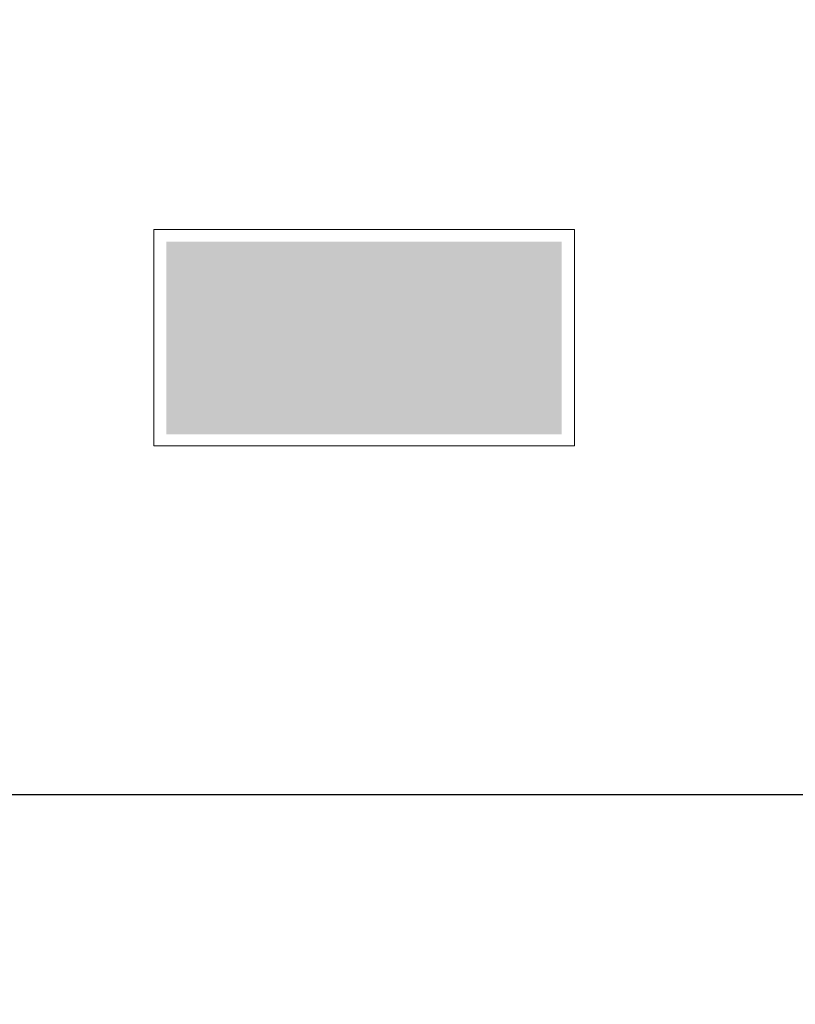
# Model space of a CAD drawing. Header units: millimetres. Extents: x -84210938 to 7466299, y -86687 to 22081.
# Tile 213 of 256: x 88306 to 89380, y -31674 to -30310. Entities that reach past the tile are written whole.
import ezdxf
from ezdxf import colors
from ezdxf.entities.mleader import LeaderData, LeaderLine
from ezdxf.math import Vec2, Vec3

# ---------------------------------------------------------------- set-up
doc = ezdxf.new("R2010")
doc.units = ezdxf.units.MM
doc.linetypes.add('DASHDOT', pattern=[25.4, 12.7, -6.35, 0, -6.35])
doc.layers.add('_ЭО_Выноски', color=7, linetype='Continuous')
doc.layers.add('dim_razv', color=7, linetype='DASHDOT', lineweight=9, true_color=0x285228)
doc.styles.add('fl_iso paper', font='isocpeur.ttf', dxfattribs={"width": 0.8, "oblique": 10})
doc.styles.add('In tre', font='isocpeur.ttf', dxfattribs={"width": 0.8, "oblique": 10})

# ---------------------------------------------------------------- blocks, each defined once
blk = doc.blocks.new('*T1138')
at = {"color": 0, "linetype": 'ByBlock', "lineweight": -2, "transparency": 16777216}
for p, q in [((0, 0), (13800, 0)), ((0, 0), (0, -13450)), ((1000, 0), (1000, -13450)), ((3500, 0), (3500, -13450)), ((10500, 0), (10500, -13450)), ((12000, 0), (12000, -13450)), ((13800, 0), (13800, -13450)), ((0, -1500), (13800, -1500)), ((0, -2720.8), (13800, -2720.8)), ((0, -4358.3), (13800, -4358.3)), ((0, -5995.8), (13800, -5995.8)), ((0, -7195.8), (13800, -7195.8)), ((0, -8416.7), (13800, -8416.7)), ((0, -9675), (13800, -9675)), ((0, -10933.3), (13800, -10933.3)), ((0, -12191.7), (13800, -12191.7)), ((0, -13450), (13800, -13450))]:
    blk.add_line(p, q, dxfattribs=at)
at = {"transparency": 16777216, "style": 'fl_iso paper'}
for s, insert, char_height, width, attachment_point in [('Кол-во, шт.', (11250, -750), 300, 1200, 5), ('{\\H0.9375x;\\C7;Обозначение\\H1.0667x; }', (2250, -750), 320, 2200, 5), ('Прим.', (12900, -750), 300, 1500, 5), ('{\\C7;Поз.}', (500, -750), 300, 700, 5), ('{\\C7;Наименование}', (7000, -750), 300, 6700, 5), ('Точечный встраиваемый светильник диаметром 120мм с рассеяным светом, 10W, 4000К. Степень защиты IP20', (3650, -2110.4), 250, 6700, 4), ('2', (11250, -2110.4), 250, 1200, 5), ('1', (500, -2110.4), 250, 700, 5), ('Светильник подвесной линейный ART-LINE35 S, 12W, LED лента, опаловый рассеиватель, 4000К, белый, >90Ra, ART, выносной блок питаня, 990*35*35мм. Степень защиты IP20', (3650, -3539.6), 250, 6700, 4), ('2', (500, -3539.6), 250, 700, 5), ('28', (11250, -3539.6), 250, 1200, 5), ('Светильник подвесной линейный ART-LINE35 S, 12W, LED лента, опаловый рассеиватель, 4000К, белый, >90Ra, ART, выносной блок питаня, 990*35*35мм. Степень защиты IP20', (3650, -5177.1), 250, 6700, 4), ('3', (500, -5177.1), 250, 700, 5), ('8', (11250, -5177.1), 250, 1200, 5), ('Контурная подсветка потолка светодиодной лентой 24V, 9,6W, 4000К. Степень защиты IP20', (3650, -6595.8), 250, 6700, 4), ('4', (500, -6595.8), 250, 700, 5), ('{\\A1;22,5', (11250, -6595.8), 250, 1200, 5), ('м.п.', (12900, -6595.8), 250, 1500, 5), ('Встраиваемый гипсовый световой профиль с светодиодной лентой 24V, 9,6W, 4000К. \\PСтепень защиты IP20', (3650, -7806.2), 250, 6700, 4), ('5', (500, -7806.2), 250, 700, 5), ('{\\A1;16,5', (11250, -7806.2), 250, 1200, 5), ('м.п.', (12900, -7806.2), 250, 1500, 5), ('Эвакуационный указатель аварийный MIZAR 2023-2 LED STANDARD G2, 230В, 2Вт, IP40, \\Pс автономной работой 3 ч{\\C7;, с кнопкой тест}', (3650, -9045.8), 250, 6700, 4), ('6', (500, -9045.8), 250, 700, 5), ('4', (11250, -9045.8), 250, 1200, 5), ('Двусторонний световой указатель аварийный MIZAR 2023-2 LED STANDARD G2, 230В, 2Вт, IP40, с автономной работой 3 ч{\\C7;, с кнопкой тест}', (3650, -10304.2), 250, 6700, 4), ('7', (500, -10304.2), 250, 700, 5), ('4', (11250, -10304.2), 250, 1200, 5), ('Световой указатель ПК MIZAR 2023-2 LED STANDARD G2, 230В, 2Вт, IP40, \\Pс автономной работой 3 ч{\\C7;, с кнопкой тест}', (3650, -11562.5), 250, 6700, 4), ('8', (500, -11562.5), 250, 700, 5), ('4', (11250, -11562.5), 250, 1200, 5), ('Световой указатель "Безопасная зона МГН" MIZAR 2023-2 LED STANDARD G2, 230В, 3Вт, IP40, с автономной работой 3 ч{\\C7;, с кнопкой тест}', (3650, -12820.8), 250, 6700, 4), ('9', (500, -12820.8), 250, 700, 5), ('3', (11250, -12820.8), 250, 1200, 5)]:
    blk.add_mtext(s, dxfattribs=dict(at, insert=insert, char_height=char_height, width=width, attachment_point=attachment_point))
blk = doc.blocks.new('*U1131')
at = {"linetype": 'ByBlock', "lineweight": -2}
h = blk.add_hatch(color=114, dxfattribs=at)
h.dxf.hatch_style = 1
h.paths.add_polyline_path([(453, -1170), (1180.9, -389.4), (-420, 1103.4), (-1147.8, 322.9)])
at = {"true_color": 0xffffff}
h = blk.add_hatch(color=7, dxfattribs=at)
h.dxf.hatch_style = 1
h.paths.add_polyline_path([(-128.5, 642.7), (-419.3, 913.9), (-955.9, 338.4), (-665.1, 67.3)])
h.paths.add_polyline_path([(206.2, -121.4), (-182.6, 241.1), (-87.9, 244.4), (-149.1, 301.5), (-291.1, 296.5), (-286.1, 154.5), (-224.9, 97.5), (-228, 186.2), (157.6, -173.5)])
h.paths.add_polyline_path([(643.4, -346), (716.9, -414.5), (724, -535.7), (730.2, -541.4), (733, -538.3), (739.1, -544), (742, -541), (745.1, -543.8), (751, -543.6), (754, -546.5), (756.9, -543.4), (760, -546.3), (762.8, -543.2), (765.9, -546.1), (768.7, -543), (771.8, -545.9), (774.6, -542.8), (780.6, -542.6), (783.4, -539.5), (786.5, -542.4), (789.3, -539.3), (792.2, -536.3), (798.1, -536.1), (789.5, -373.5), (667, -259.3), (500.4, -235.5), (420.4, -321.2), (337.8, -244.2), (289.3, -296.2), (423.9, -421.8), (483.9, -357.5), (461.7, -485.6), (260.6, -492.6), (109.3, -654.9), (170.5, -712), (287.6, -586.5), (488.7, -579.4), (346, -732.5), (520.4, -895.2), (580.4, -830.9), (476.3, -733.8), (613.3, -586.9)])
h.paths.add_polyline_path([(664.9, -200.2), (670.5, -188.1), (673.1, -179.1), (678.6, -167.1), (681.2, -158.1), (680.8, -146.3), (680.4, -134.5), (677.2, -125.7), (673.9, -116.9), (667.6, -105.3), (661.4, -99.6), (655.1, -88), (643.1, -82.5), (637, -76.8), (624.9, -71.3), (615.9, -68.6), (607, -66), (595.1, -66.4), (583.3, -66.8), (574.5, -70.1), (562.9, -76.4), (554.1, -79.7), (542.5, -86), (536.8, -92.1), (528.2, -101.3), (525.6, -110.3), (520.1, -122.3), (517.4, -131.3), (514.8, -140.3), (515.2, -152.1), (515.6, -163.9), (518.9, -172.7), (522.2, -181.5), (528.5, -193.1), (531.8, -201.9), (540.9, -210.4), (550.1, -219), (559.1, -221.6), (571.1, -227.1), (580.1, -229.8), (589.1, -232.4), (600.9, -232), (612.7, -231.6), (621.5, -228.3), (630.3, -225.1), (641.9, -218.7), (650.7, -215.5), (659.2, -206.3)])
at = {"color": 114, "lineweight": 0, "ltscale": 100}
blk.add_lwpolyline([(-425, 1200.8), (1278.4, -387.7), (461, -1264.3), (-1242.5, 324.2)], close=True, dxfattribs=at)

msp = doc.modelspace()

# ---------------------------------------------------------------- leaders
at = {"layer": 'dim_razv', "color": 0, "linetype": 'ByBlock'}
ml = msp.add_multileader_mtext('Standard', dxfattribs=at)
ml.set_content('Плитка керамогранитная, настенная', style='In tre')
ml.set_leader_properties()
ml.build(insert=Vec2(0, 0))
ml.multileader.update_dxf_attribs({"text_left_attachment_type": 6, "text_right_attachment_type": 6, "dogleg_length": 1, "arrow_head_size": 0, "scale": 50})
ctx = ml.context
ctx.base_point, ctx.scale, ctx.char_height, ctx.arrow_head_size, ctx.landing_gap_size, ctx.plane_origin = Vec3(48765.5, -31651.1), 50, 200, 0, 4.5, Vec3(61086.9, -29237.9)
ctx.left_attachment, ctx.right_attachment = 6, 6
notes = []
notes.append((ctx, [(0, (1, 1, 0), (51495.3, -31651.1), (-1, 0), 50, [(1, [(53769.7, -30952.3)], 0, [])])]))
ctx.mtext.insert, ctx.mtext.width, ctx.mtext.defined_height, ctx.mtext.flow_direction = Vec3(48770, -31411.1), 3092.716, 696.6, 5
ctx.mtext.has_bg_fill, ctx.mtext.bg_color, ctx.mtext.bg_scale_factor, ctx.mtext.bg_transparency, ctx.mtext.use_window_bg_color = 1, -1027028792, 1.5, 0, 1
for ctx, leaders in notes:
    for number, flags, end, landing, length, lines in leaders:
        leader = LeaderData()
        leader.index, (leader.has_last_leader_line, leader.has_dogleg_vector, leader.attachment_direction) = number, flags
        leader.last_leader_point, leader.dogleg_vector, leader.dogleg_length = Vec3(end), Vec3(landing), length
        for number, points, colour, breaks in lines:
            line = LeaderLine()
            line.index, line.vertices, line.color, line.breaks = number, Vec3.list(points), colors.encode_raw_color(colour), breaks
            leader.lines.append(line)
        ctx.leaders.append(leader)

# ---------------------------------------------------------------- next in the draw order: block references
msp.add_blockref('*T1138', (86908.7, -21708.2))
at = {"layer": '_ЭО_Выноски', "ltscale": 100, "xscale": 0.25, "yscale": 0.25, "zscale": 24.99999999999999, "rotation": 43.00000000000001}
msp.add_blockref('*U1131', (88774.3, -30747.7), dxfattribs=at)

doc.saveas('drawing.dxf')
